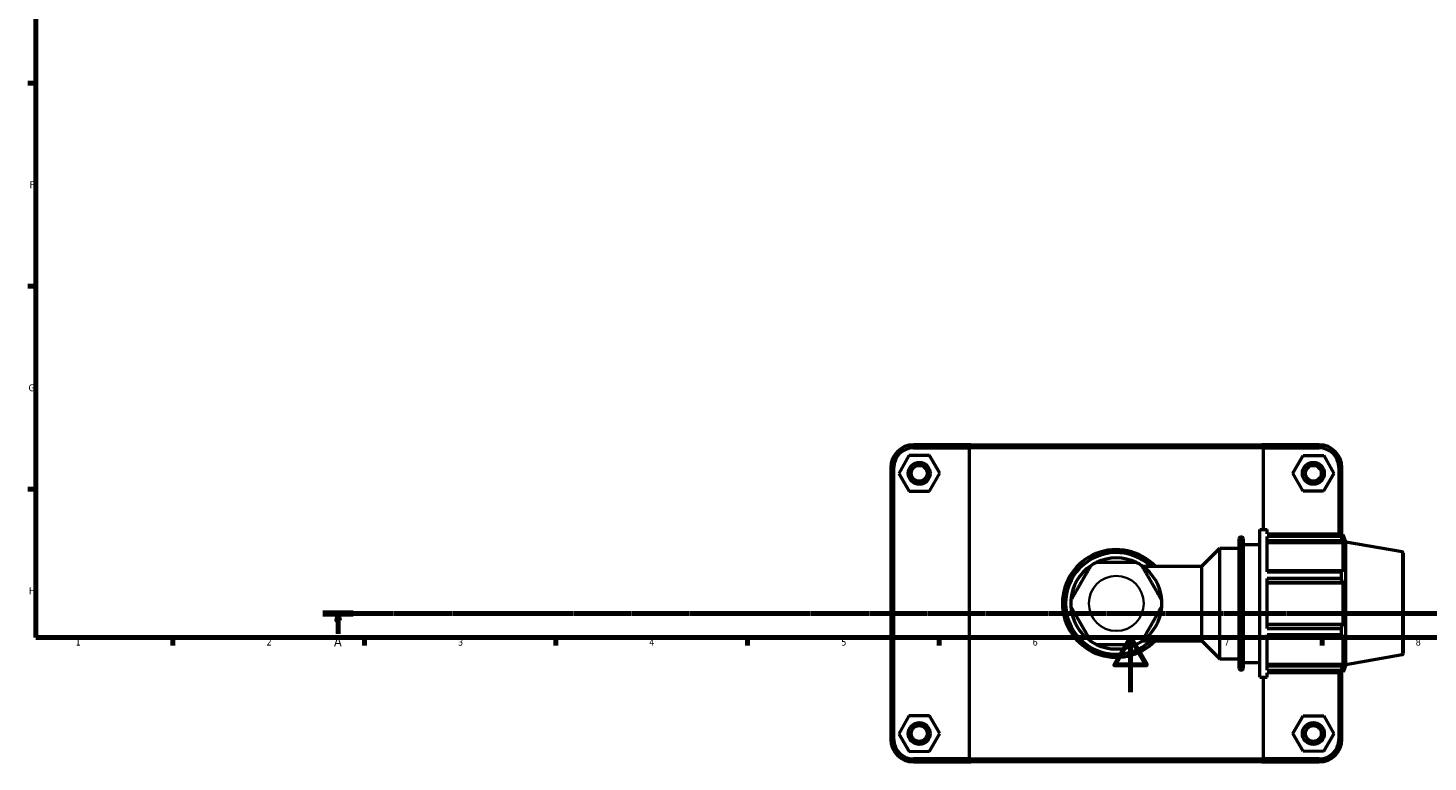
# Model space of a CAD drawing. Header units: millimetres. Extents: x 0 to 904, y -25 to 1297.
# Tile 1 of 6: x 17 to 529, y -25 to 243. Entities that reach past the tile are written whole.
import ezdxf

# ---------------------------------------------------------------- set-up
doc = ezdxf.new("R2010")
doc.units = ezdxf.units.MM
doc.linetypes.add('CHAIN', pattern=[0.7087, 0.4724, -0.0591, 0.1181, -0.0591])
for name, color, linetype, lineweight in [('Border (ISO)', 7, 'Continuous', 70), ('Section Line (ISO)', 7, 'CHAIN', 70), ('Visible (ISO)', 7, 'Continuous', 50), ('Visible Narrow (ISO)', 7, 'Continuous', 35)]:
    doc.layers.add(name, color=color, linetype=linetype, lineweight=lineweight)
doc.styles.add('Label Text (ISO)', font='tahoma.ttf')
doc.styles.add('Note Text (ISO)', font='tahoma.ttf')

# ---------------------------------------------------------------- blocks, each defined once
blk = doc.blocks.new('Borders Default Border')
at = {"layer": 'Border (ISO)'}
for p, q in [((20, 222.75), (17.1, 222.75)), ((20, 148.5), (17.1, 148.5)), ((20, 74.25), (17.1, 74.25)), ((70.08, 20), (70.08, 17.1)), ((140.17, 20), (140.17, 17.1)), ((210.25, 20), (210.25, 17.1)), ((280.33, 20), (280.33, 17.1)), ((350.42, 20), (350.42, 17.1)), ((490.58, 20), (490.58, 17.1))]:
    blk.add_line(p, q, dxfattribs=at)
at = {"layer": 'Border (ISO)', "flags": 128}
for points in [[(20, 20), (20, 574), (821, 574), (821, 20), (20, 20)], [(420.5, 0), (420.5, 20), (414.73, 10), (426.27, 10), (420.5, 20)]]:
    blk.add_lwpolyline(points, dxfattribs=at)
at = {"layer": 'Border (ISO)', "color": 232, "true_color": 0xca0064, "char_height": 2.5, "attachment_point": 7, "style": 'Note Text (ISO)'}
for s, insert in [('F', (17.7, 184.38)), ('G', (17.31, 110.08)), ('H', (17.44, 35.88)), ('1', (34.48, 17.1)), ('2', (104.37, 17.1)), ('3', (174.43, 17.05)), ('4', (244.42, 17.1)), ('5', (314.64, 17.05)), ('6', (384.66, 17.05)), ('7', (454.77, 17.1)), ('8', (524.81, 17.04))]:
    blk.add_mtext(s, dxfattribs=dict(at, insert=insert))
blk = doc.blocks.new('2dTransSection0')
at = {"layer": 'Section Line (ISO)', "linetype": 'CHAIN'}
blk.add_line((125.02, 28.8), (718.3, 28.8), dxfattribs=at)
at = {"layer": 'Section Line (ISO)', "linetype": 'Continuous', "lineweight": 140}
blk.add_line((125.02, 28.8), (136.06, 28.8), dxfattribs=at)
at = {"layer": 'Section Line (ISO)', "linetype": 'Continuous'}
for p, q in [((130.54, 28.8), (130.04, 26.3)), ((130.04, 26.3), (131.04, 26.3)), ((130.54, 26.3), (130.54, 28.8)), ((131.04, 26.3), (130.54, 28.8)), ((130.54, 21.35), (130.54, 26.3))]:
    blk.add_line(p, q, dxfattribs=at)
at = {"layer": 'Section Line (ISO)', "linetype": 'Continuous', "flags": 128}
blk.add_lwpolyline([(131.04, 26.3), (130.54, 28.8), (130.04, 26.3), (131.04, 26.3)], dxfattribs=at)
at = {"layer": 'Section Line (ISO)'}
blk.add_solid([(131.04, 26.3), (130.54, 28.8), (130.04, 26.3), (131.04, 26.3)], dxfattribs=at)
at = {"layer": 'Section Line (ISO)', "insert": (129.05, 16.8), "char_height": 3.5, "attachment_point": 7, "style": 'Label Text (ISO)'}
blk.add_mtext('A', dxfattribs=at)

msp = doc.modelspace()

# ---------------------------------------------------------------- linework, layer by layer
at = {"layer": 'Visible (ISO)'}
for p, q in [((362.0703, 90.5103), (341.0312, 90.5103)), ((341.0312, 89.4103), (361.3924, 89.4103)), ((469.17, 89.4103), (361.3924, 89.4103)), ((361.3924, 89.4103), (361.3924, -24.3897)), ((362.0703, 90.5103), (468.4921, 90.5103)), ((489.5312, 90.5103), (468.4921, 90.5103)), ((469.17, 89.4103), (489.5312, 89.4103)), ((469.17, 59.5103), (469.17, 89.4103)), ((332.7812, 82.2603), (332.7812, -17.2397)), ((333.8812, -17.2397), (333.8812, 82.2603)), ((339.3937, 86.5901), (335.6758, 80.0701)), ((346.8991, 86.6303), (339.3937, 86.5901)), ((350.6867, 80.1505), (346.8991, 86.6303)), ((479.8758, 80.1505), (483.6633, 86.6303)), ((483.6633, 86.6303), (491.1688, 86.5901)), ((491.1688, 86.5901), (494.8867, 80.0701)), ((496.6812, 82.2603), (496.6812, 57.9154)), ((497.7812, 57.6485), (497.7812, 82.2603)), ((335.6758, 80.0701), (339.4633, 73.5903)), ((346.9688, 73.6305), (350.6867, 80.1505)), ((483.5937, 73.6305), (479.8758, 80.1505)), ((494.8867, 80.0701), (491.0991, 73.5903)), ((339.4633, 73.5903), (346.9688, 73.6305)), ((491.0991, 73.5903), (483.5937, 73.6305)), ((460.6812, 56.8103), (461.1812, 56.8103)), ((467.7812, 5.5103), (467.7812, 59.5103)), ((467.7812, 59.5103), (470.4812, 59.5103)), ((470.4812, 57.9154), (470.4812, 59.5103)), ((470.4812, 57.9154), (497.6262, 57.9154)), ((470.4812, 44.0098), (470.4812, 56.939)), ((497.6262, 56.939), (470.4812, 56.939)), ((497.6262, 56.939), (497.6262, 57.9154)), ((497.7975, 57.6203), (498.3141, 57.6203)), ((498.3141, 56.4582), (498.0193, 57.2307)), ((498.3141, 56.4582), (498.3141, 57.6203)), ((499.2812, 54.9632), (498.3141, 57.6203)), ((446.5622, 46.1413), (453.1812, 52.7603)), ((453.1812, 12.2603), (453.1812, 52.7603)), ((453.1812, 52.7603), (460.1812, 52.7603)), ((460.1812, 8.7103), (460.1812, 56.3103)), ((461.6812, 56.3103), (461.6812, 8.7103)), ((461.6812, 54.1103), (467.7812, 54.1103)), ((470.4812, 55.5016), (498.0193, 55.5016)), ((470.4812, 54.7832), (498.3141, 54.7832)), ((498.0193, 55.5016), (498.3141, 54.7832)), ((498.3141, 44.1048), (498.3141, 54.7832)), ((499.2812, 10.0575), (499.2812, 54.9632)), ((519.868, 51.3332), (499.2812, 54.9632)), ((424.8601, 46.1413), (446.5622, 46.1413)), ((446.5622, 18.8794), (446.5622, 46.1413)), ((520.2812, 50.8408), (520.2812, 14.1799)), ((498.0193, 44.4789), (470.4812, 44.4789)), ((470.4812, 44.0098), (497.6262, 44.0098)), ((470.4812, 23.368), (470.4812, 41.6527)), ((497.6262, 41.6527), (470.4812, 41.6527)), ((497.6262, 41.6527), (497.6262, 44.0098)), ((498.3141, 44.1048), (498.0193, 44.4789)), ((470.4812, 40.3046), (498.0193, 40.3046)), ((470.4812, 40.061), (498.3141, 40.061)), ((498.0193, 40.3046), (498.3141, 40.061)), ((498.3141, 24.9596), (498.3141, 40.061)), ((470.4812, 24.9596), (498.3141, 24.9596)), ((498.0193, 24.716), (470.4812, 24.716)), ((470.4812, 23.368), (497.6262, 23.368)), ((470.4812, 8.0816), (470.4812, 21.0109)), ((497.6262, 21.0109), (470.4812, 21.0109)), ((470.4812, 20.5418), (498.0193, 20.5418)), ((497.6262, 21.0109), (497.6262, 23.368)), ((498.3141, 24.9596), (498.0193, 24.716)), ((498.0193, 20.5418), (498.3141, 20.9158)), ((498.3141, 10.2375), (498.3141, 20.9158)), ((424.8601, 18.8794), (446.5622, 18.8794)), ((446.5622, 18.8794), (453.1812, 12.2603)), ((453.1812, 12.2603), (460.1812, 12.2603)), ((461.6812, 10.9103), (467.7812, 10.9103)), ((519.868, 13.6875), (499.2812, 10.0575)), ((460.6812, 8.2103), (461.1812, 8.2103)), ((467.7812, 5.5103), (470.4812, 5.5103)), ((469.17, -24.3897), (469.17, 5.5103)), ((470.4812, 10.2375), (498.3141, 10.2375)), ((498.0193, 9.519), (470.4812, 9.519)), ((470.4812, 8.0816), (497.6262, 8.0816)), ((470.4812, 5.5103), (470.4812, 7.1053)), ((497.6262, 7.1053), (470.4812, 7.1053)), ((496.6812, 7.1053), (496.6812, -17.2397)), ((497.6262, 7.1053), (497.6262, 8.0816)), ((497.7812, -17.2397), (497.7812, 7.3721)), ((497.7975, 7.4003), (498.3141, 7.4003)), ((498.3141, 10.2375), (498.0193, 9.519)), ((498.0193, 7.79), (498.3141, 8.5625)), ((499.2812, 10.0575), (498.3141, 7.4003)), ((498.3141, 7.4003), (498.3141, 8.5625)), ((339.3937, -8.6099), (335.6758, -15.1299)), ((346.8991, -8.5697), (339.3937, -8.6099)), ((350.6867, -15.0495), (346.8991, -8.5697)), ((479.8758, -15.0495), (483.6633, -8.5697)), ((483.6633, -8.5697), (491.1688, -8.6099)), ((491.1688, -8.6099), (494.8867, -15.1299)), ((335.6758, -15.1299), (339.4633, -21.6097)), ((346.9688, -21.5695), (350.6867, -15.0495)), ((483.5937, -21.5695), (479.8758, -15.0495)), ((494.8867, -15.1299), (491.0991, -21.6097)), ((339.4633, -21.6097), (346.9688, -21.5695)), ((361.3924, -24.3897), (341.0312, -24.3897)), ((341.0312, -25.4897), (362.0703, -25.4897)), ((361.3924, -24.3897), (469.17, -24.3897)), ((468.4921, -25.4897), (362.0703, -25.4897)), ((468.4921, -25.4897), (489.5312, -25.4897)), ((489.5312, -24.3897), (469.17, -24.3897)), ((491.0991, -21.6097), (483.5937, -21.5695))]:
    msp.add_line(p, q, dxfattribs=at)
for centre, radius in [((343.1812, 80.1103), 4), ((343.1812, 80.1103), 2.9), ((487.3812, 80.1103), 4), ((487.3812, 80.1103), 2.9), ((343.1812, -15.0897), 4), ((343.1812, -15.0897), 2.9), ((487.3812, -15.0897), 4), ((487.3812, -15.0897), 2.9)]:
    msp.add_circle(centre, radius, dxfattribs=at)
for centre, radius, start, end in [((341.0312, 82.2603), 8.25, 90, 180), ((341.0312, 82.2603), 7.15, 90, 180), ((489.5312, 82.2603), 8.25, 0, 90), ((489.5312, 82.2603), 7.15, 0, 90), ((460.6812, 56.3103), 0.5, 90, 180), ((461.1812, 56.3103), 0.5, 0, 90), ((415.2812, 32.5103), 19.6892, 43.813061, 316.186939), ((519.7812, 50.8408), 0.5, 0, 80), ((415.2812, 32.5103), 18.5892, 47.161615, 312.838385), ((415.2812, 32.5103), 16.66, 124.205091, 175.794909), ((415.2812, 32.5103), 16.66, 115.794909, 124.205091), ((415.2812, 32.5103), 16.66, 64.205091, 115.794909), ((415.2812, 32.5103), 16.6601, 55.794909, 64.205091), ((415.2812, 32.5103), 16.66, 4.205091, 55.794909), ((415.2812, 32.5103), 16.66, 175.794909, 184.205091), ((415.2812, 32.5103), 16.66, 184.205091, 235.794909), ((415.2812, 32.5103), 16.66, 304.205091, 355.794909), ((415.2812, 32.5103), 16.66, 355.794909, 4.205091), ((415.2812, 32.5103), 16.66, 235.794909, 244.205091), ((415.2812, 32.5103), 16.66, 244.205091, 295.794909), ((415.2812, 32.5103), 16.66, 295.794909, 304.205091), ((519.7812, 14.1799), 0.5, 280, 0), ((460.6812, 8.7103), 0.5, 180, 270), ((461.1812, 8.7103), 0.5, 270, 0), ((341.0312, -17.2397), 8.25, 180, 270), ((341.0312, -17.2397), 7.15, 180, 270), ((489.5312, -17.2397), 8.25, 270, 0), ((489.5312, -17.2397), 7.15, 270, 0)]:
    msp.add_arc(centre, radius, start, end, dxfattribs=at)
for points in [[(362.0703, 90.5103), (361.8432, 90.144), (361.6172, 89.7773), (361.3924, 89.4103)], [(468.4921, 90.5103), (468.7193, 90.144), (468.9452, 89.7773), (469.17, 89.4103)], [(362.0703, -25.4897), (361.8432, -25.1234), (361.6172, -24.7567), (361.3924, -24.3897)], [(468.4921, -25.4897), (468.7193, -25.1234), (468.9452, -24.7567), (469.17, -24.3897)]]:
    msp.add_open_spline(points, degree=3, dxfattribs=at)
for points, weights in [([(497.6262, 57.9154), (497.8306, 57.566), (498.0193, 57.2307)], [1, 1.00202122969, 1.00322691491]), ([(498.0193, 55.5016), (497.8306, 56.2057), (497.6262, 56.939)], [1.00322691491, 1.00202122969, 1]), ([(497.6262, 44.0098), (497.8306, 44.2491), (498.0193, 44.4789)], [1, 1.00202122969, 1.00322691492]), ([(498.0193, 40.3046), (497.8306, 40.9649), (497.6262, 41.6527)], [1.00322691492, 1.00202122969, 1]), ([(497.6262, 23.368), (497.8306, 24.0558), (498.0193, 24.716)], [1, 1.00202122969, 1.00322691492]), ([(498.0193, 20.5418), (497.8306, 20.7715), (497.6262, 21.0109)], [1.00322691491, 1.00202122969, 1]), ([(497.6262, 8.0816), (497.8306, 8.815), (498.0193, 9.519)], [1, 1.00202122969, 1.00322691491]), ([(498.0193, 7.79), (497.8306, 7.4546), (497.6262, 7.1053)], [1.00322691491, 1.00202122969, 1])]:
    msp.add_rational_spline(points, weights, degree=2, dxfattribs=at)
for points in [[(405.9157, 46.2887), (405.9157, 46.2887), (405.8804, 46.2276), (405.7591, 46.0175), (405.6405, 45.8122), (405.343, 45.2968), (405.0858, 44.8514), (404.661, 44.1156), (404.4211, 43.7), (403.9252, 42.841), (403.5984, 42.2752), (402.9349, 41.1259), (402.5981, 40.5426), (401.9835, 39.4781), (401.6468, 38.8948), (400.9832, 37.7455), (400.6565, 37.1796), (400.1606, 36.3207), (399.9207, 35.9051), (399.4959, 35.1693), (399.2387, 34.7239), (398.9411, 34.2085), (398.8226, 34.0031), (398.7013, 33.793), (398.666, 33.732), (398.666, 33.732)], [(422.5309, 47.5103), (422.5309, 47.5103), (422.4603, 47.5103), (422.2177, 47.5103), (421.9806, 47.5103), (421.3855, 47.5103), (420.8712, 47.5103), (420.0215, 47.5103), (419.5417, 47.5103), (418.5499, 47.5103), (417.8964, 47.5103), (416.5693, 47.5103), (415.8958, 47.5103), (414.6666, 47.5103), (413.9931, 47.5103), (412.666, 47.5103), (412.0126, 47.5103), (411.0208, 47.5103), (410.5409, 47.5103), (409.6913, 47.5103), (409.1769, 47.5103), (408.5818, 47.5103), (408.3447, 47.5103), (408.1021, 47.5103), (408.0316, 47.5103), (408.0316, 47.5103)], [(431.8964, 33.732), (431.8964, 33.732), (431.8612, 33.793), (431.7399, 34.0031), (431.6213, 34.2085), (431.3237, 34.7239), (431.0666, 35.1693), (430.6418, 35.9051), (430.4018, 36.3207), (429.9059, 37.1796), (429.5792, 37.7455), (428.9157, 38.8948), (428.5789, 39.4781), (427.9643, 40.5426), (427.6275, 41.1259), (426.964, 42.2752), (426.6373, 42.841), (426.1414, 43.7), (425.9014, 44.1156), (425.4766, 44.8514), (425.2195, 45.2968), (424.9219, 45.8122), (424.8033, 46.0175), (424.682, 46.2276), (424.6468, 46.2887), (424.6468, 46.2887)], [(398.666, 31.2887), (398.666, 31.2887), (398.7013, 31.2276), (398.8226, 31.0175), (398.9411, 30.8122), (399.2387, 30.2968), (399.4959, 29.8514), (399.9207, 29.1156), (400.1606, 28.7), (400.6565, 27.841), (400.9832, 27.2752), (401.6468, 26.1259), (401.9835, 25.5426), (402.5981, 24.4781), (402.9349, 23.8948), (403.5984, 22.7455), (403.9252, 22.1796), (404.4211, 21.3207), (404.661, 20.9051), (405.0858, 20.1693), (405.343, 19.7239), (405.6405, 19.2085), (405.7591, 19.0031), (405.8804, 18.793), (405.9157, 18.732), (405.9157, 18.732)], [(424.6468, 18.732), (424.6468, 18.732), (424.682, 18.793), (424.8033, 19.0031), (424.9219, 19.2085), (425.2195, 19.7239), (425.4766, 20.1693), (425.9014, 20.9051), (426.1414, 21.3207), (426.6373, 22.1796), (426.964, 22.7455), (427.6275, 23.8948), (427.9643, 24.4781), (428.5789, 25.5426), (428.9157, 26.1259), (429.5792, 27.2752), (429.9059, 27.841), (430.4018, 28.7), (430.6418, 29.1156), (431.0666, 29.8514), (431.3237, 30.2968), (431.6213, 30.8122), (431.7399, 31.0175), (431.8612, 31.2276), (431.8964, 31.2887), (431.8964, 31.2887)], [(408.0316, 17.5103), (408.0316, 17.5103), (408.1021, 17.5103), (408.3447, 17.5103), (408.5818, 17.5103), (409.1769, 17.5103), (409.6913, 17.5103), (410.5409, 17.5103), (411.0208, 17.5103), (412.0126, 17.5103), (412.666, 17.5103), (413.9931, 17.5103), (414.6666, 17.5103), (415.8958, 17.5103), (416.5693, 17.5103), (417.8964, 17.5103), (418.5499, 17.5103), (419.5417, 17.5103), (420.0215, 17.5103), (420.8712, 17.5103), (421.3855, 17.5103), (421.9806, 17.5103), (422.2177, 17.5103), (422.4603, 17.5103), (422.5309, 17.5103), (422.5309, 17.5103)]]:
    msp.add_open_spline(points, degree=3, knots=[0.87710477, 0.87710477, 0.87710477, 0.87710477, 0.97460142, 0.97460142, 1.08951286, 1.08951286, 1.2537303, 1.2537303, 1.38544937, 1.38544937, 1.56982946, 1.56982946, 1.75420955, 1.75420955, 1.93858964, 1.93858964, 2.12296973, 2.12296973, 2.25468879, 2.25468879, 2.41890624, 2.41890624, 2.53381768, 2.53381768, 2.63131432, 2.63131432, 2.63131432, 2.63131432], dxfattribs=at)
at = {"layer": 'Visible Narrow (ISO)'}
for p, q in [((341.0312, 89.4653), (341.0312, 90.4553)), ((489.5312, 89.4653), (489.5312, 90.4553)), ((333.8262, 82.2603), (332.8362, 82.2603)), ((496.7362, 82.2603), (497.7262, 82.2603)), ((460.6812, 56.5112), (460.6812, 8.5095)), ((461.1812, 8.5095), (461.1812, 56.5112)), ((519.868, 13.9192), (519.868, 51.1014)), ((333.8262, -17.2397), (332.8362, -17.2397)), ((496.7362, -17.2397), (497.7262, -17.2397)), ((341.0312, -24.4447), (341.0312, -25.4347)), ((489.5312, -24.4447), (489.5312, -25.4347))]:
    msp.add_line(p, q, dxfattribs=at)
msp.add_circle((415.2812, 32.5103), 10.0601, dxfattribs=at)

# ---------------------------------------------------------------- block references
msp.add_blockref('Borders Default Border', (0, 0))
at = {"layer": 'Section Line (ISO)'}
msp.add_blockref('2dTransSection0', (0, 0), dxfattribs=at)

doc.saveas('drawing.dxf')
